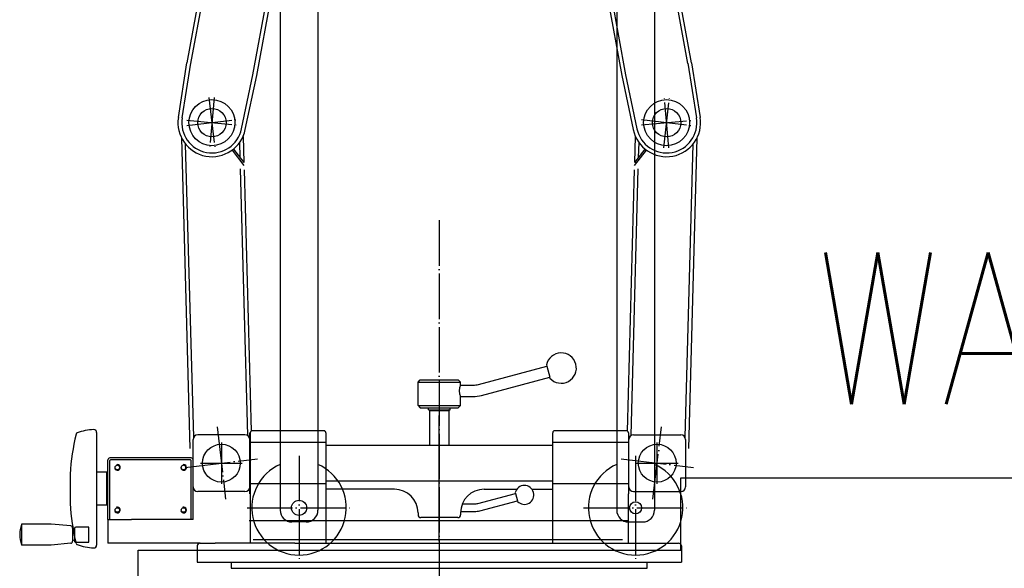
# Model space of a CAD drawing. Extents: x -1763 to 4575, y -3429 to 1051.
# Tile 48 of 174: x -1350 to -1089, y -276 to -131. Entities that reach past the tile are written whole.
import ezdxf

# ---------------------------------------------------------------- set-up
doc = ezdxf.new("R2010")
doc.units = 0
doc.linetypes.add('DOT_CENTER', pattern=[14, 12, -1, 0, -1])
doc.layers.get('0').update_dxf_attribs({"linetype": 'CONTINUOUS'})
for name, color, linetype in [('1', 7, 'CONTINUOUS'), ('FSPL4', 7, 'CONTINUOUS'), ('FVDL10', 7, 'CONTINUOUS'), ('FVDL11', 7, 'CONTINUOUS'), ('GANTER', 7, 'CONTINUOUS'), ('KONTUR', 7, 'CONTINUOUS'), ('MITTELLI', 7, 'CONTINUOUS'), ('MSPL5', 7, 'CONTINUOUS'), ('VOLL1', 7, 'CONTINUOUS'), ('VOLL10', 7, 'CONTINUOUS'), ('VOLL11', 7, 'CONTINUOUS'), ('VOLL3', 7, 'CONTINUOUS'), ('VOLL4', 7, 'CONTINUOUS'), ('VOLL5', 7, 'CONTINUOUS'), ('VOLL6', 7, 'CONTINUOUS'), ('VOLL7', 7, 'CONTINUOUS')]:
    doc.layers.add(name, color=color, linetype=linetype)
doc.styles.add('CONVERTER_2', font='txt.shx', dxfattribs={"width": 0.81})

# ---------------------------------------------------------------- blocks, each defined once
blk = doc.blocks.new('_1', base_point=(-941.11, -925.96))
at = {"layer": '1', "color": 3, "linetype": 'CONTINUOUS'}
for p, q in [((-1175, -252.01), (-1031.49, -252.01)), ((-1175, -271.06), (-1175, -252.01)), ((-1318.51, -271.06), (-1175, -271.06)), ((-1318.51, -299.25), (-1318.51, -271.06))]:
    blk.add_line(p, q, dxfattribs=at)
at = {"layer": '1', "color": 7, "style": 'CONVERTER_2', "width": 0.81}
blk.add_text('WAFERPROBER', height=40, dxfattribs=at).set_placement((-1139.57, -232.48))
blk = doc.blocks.new('D-E2803-62250-1S112', base_point=(-1662.71, 1272.15))
at = {"layer": '1'}
blk.add_blockref('_1', (-941.11, -925.96), dxfattribs=at)
blk = doc.blocks.new('FLOORPLAN_TV', base_point=(-1445.35, 149.85))
at = {"layer": '1', "color": 2, "linetype": 'DOT_CENTER'}
for p, q in [((-1299.79, -151.47), (-1298.21, -164.77)), ((-1179.55, -164.77), (-1177.98, -151.47)), ((-1305.65, -158.9), (-1292.35, -157.33)), ((-1185.42, -157.33), (-1172.12, -158.9)), ((-1297.64, -238.54), (-1295.38, -257.65)), ((-1182.39, -257.65), (-1180.13, -238.54)), ((-1306.07, -249.23), (-1286.95, -246.96)), ((-1190.82, -246.96), (-1171.7, -249.23))]:
    blk.add_line(p, q, dxfattribs=at)
at = {"layer": '1', "color": 1, "linetype": 'DOT_CENTER'}
for p, q in [((-1298.38, -151.45), (-1299.62, -164.78)), ((-1178.15, -164.78), (-1179.39, -151.45)), ((-1305.67, -157.5), (-1292.33, -158.74)), ((-1185.43, -158.74), (-1172.1, -157.5)), ((-1238.88, -183.93), (-1238.88, -581.27))]:
    blk.add_line(p, q, dxfattribs=at)
at = {"layer": '1', "color": 3, "linetype": 'CONTINUOUS'}
for p, q in [((-1241.38, -243.42), (-1241.38, -234.23)), ((-1236.38, -234.23), (-1236.38, -243.42)), ((-1208.88, -243.42), (-1268.88, -243.42)), ((-1268.88, -252.8), (-1208.88, -252.8)), ((-1250.76, -254.99), (-1268.88, -254.99)), ((-1227.01, -254.99), (-1218.38, -254.99)), ((-1214.38, -254.99), (-1208.88, -254.99)), ((-1293.88, -274.24), (-1293.88, -275.89)), ((-1183.88, -275.89), (-1183.88, -274.24))]:
    blk.add_line(p, q, dxfattribs=at)
at = {"layer": '1', "color": 3, "linetype": 'DOT_CENTER'}
for p, q in [((-1296.51, -242.61), (-1296.51, -253.61)), ((-1181.26, -253.61), (-1181.26, -242.61)), ((-1275.97, -246.15), (-1275.97, -273.65)), ((-1186.97, -246.15), (-1186.97, -273.65)), ((-1302.01, -248.11), (-1291.01, -248.11)), ((-1186.76, -248.11), (-1175.76, -248.11)), ((-1289.72, -259.9), (-1262.22, -259.9)), ((-1200.72, -259.9), (-1173.22, -259.9))]:
    blk.add_line(p, q, dxfattribs=at)
at = {"layer": '1', "color": 3, "linetype": 'CONTINUOUS'}
blk.add_circle((-1275.97, -259.9), 2, dxfattribs=at)
at = {"layer": 'FSPL4', "color": 3, "linetype": 'CONTINUOUS'}
blk.add_line((-1326.51, -262.99), (-1320.26, -262.99), dxfattribs=at)
at = {"layer": 'FVDL10', "color": 3, "linetype": 'CONTINUOUS'}
for p, q in [((-1268.88, -242.61), (-1288.88, -242.61)), ((-1188.88, -242.61), (-1208.88, -242.61)), ((-1268.88, -253.61), (-1288.88, -253.61)), ((-1188.88, -253.61), (-1208.88, -253.61))]:
    blk.add_line(p, q, dxfattribs=at)
at = {"layer": 'FVDL11', "color": 3, "linetype": 'CONTINUOUS'}
for centre in [(-1296.51, -248.11), (-1181.26, -248.11)]:
    blk.add_circle(centre, 5, dxfattribs=at)
at = {"layer": 'GANTER', "color": 3, "linetype": 'CONTINUOUS'}
for p, q in [((-1228.54, -227.29), (-1210.47, -222.45)), ((-1210.55, -222.16), (-1210.47, -222.45)), ((-1210.47, -222.45), (-1209.69, -225.35)), ((-1244.51, -226.69), (-1243.92, -226.1)), ((-1243.92, -226.1), (-1233.85, -226.1)), ((-1233.26, -226.69), (-1233.85, -226.1)), ((-1227.76, -230.19), (-1209.69, -225.35)), ((-1209.62, -225.64), (-1209.69, -225.35)), ((-1244.51, -232.89), (-1244.51, -226.69)), ((-1244.51, -226.69), (-1233.26, -226.69)), ((-1233.26, -227.48), (-1233.26, -226.69)), ((-1233.26, -227.48), (-1229.93, -227.48)), ((-1233.26, -230.48), (-1229.93, -230.48)), ((-1233.26, -232.89), (-1233.26, -230.48)), ((-1244.51, -232.89), (-1243.92, -233.48)), ((-1244.51, -232.89), (-1233.26, -232.89)), ((-1243.92, -233.48), (-1233.85, -233.48)), ((-1241.76, -233.98), (-1241.76, -233.48)), ((-1241.76, -233.98), (-1241.13, -233.98)), ((-1236.63, -233.98), (-1236.01, -233.98)), ((-1236.01, -233.98), (-1236.01, -233.48)), ((-1233.85, -233.48), (-1233.26, -232.89)), ((-1329.51, -239.99), (-1329.51, -269.74)), ((-1336.51, -250.99), (-1336.51, -258.74)), ((-1326.81, -250.49), (-1329.51, -250.49)), ((-1326.81, -259.24), (-1326.81, -250.49)), ((-1326.76, -251.61), (-1326.81, -251.61)), ((-1326.76, -252.99), (-1326.76, -251.61)), ((-1326.76, -258.11), (-1326.76, -256.74)), ((-1228.65, -258.74), (-1218.76, -256.09)), ((-1218.81, -255.9), (-1218.76, -256.09)), ((-1218.76, -256.09), (-1218.24, -258.02)), ((-1326.81, -259.24), (-1329.51, -259.24)), ((-1326.76, -258.11), (-1326.81, -258.11)), ((-1232.79, -258.86), (-1229.58, -258.86)), ((-1228.13, -260.67), (-1218.24, -258.02)), ((-1218.19, -258.21), (-1218.24, -258.02)), ((-1233.25, -260.86), (-1229.58, -260.86)), ((-1349.37, -264.24), (-1349.37, -269.74)), ((-1341.55, -264.24), (-1349.37, -264.24)), ((-1336.34, -264.69), (-1341.55, -264.24)), ((-1335.84, -265.24), (-1335.84, -268.73)), ((-1335.84, -265.41), (-1335.34, -265.58)), ((-1335.34, -265.36), (-1335.34, -268.8)), ((-1331.59, -264.99), (-1334.96, -264.99)), ((-1331.59, -268.99), (-1331.59, -264.99)), ((-1341.55, -269.74), (-1349.37, -269.74)), ((-1336.34, -269.28), (-1341.55, -269.74)), ((-1335.84, -268.56), (-1335.34, -268.4)), ((-1335.15, -268.99), (-1331.59, -268.99))]:
    blk.add_line(p, q, dxfattribs=at)
for centre, radius, start, end in [((-1206.63, -222.98), 4, -138.2563, 168.2563), ((-1229.99, -228.98), 3.6, 155.3757, -155.3757), ((-1229.93, -222.08), 5.4, -90, -75), ((-1229.93, -222.08), 8.4, -90, -75), ((-1329.51, -254.86), 15.64, 92.8864, 109.06), ((-1330.26, -239.99), 0.75, 0, 92.8864), ((-1274.13, -254.86), 62.5, 166.652, 176.4454), ((-1334.45, -240.55), 0.5, 109.06, 166.652), ((-1216.38, -256.49), 2.5, -136.3146, 166.3146), ((-1274.13, -254.86), 62.5, -176.4454, -166.652), ((-1229.58, -255.26), 3.6, -90, -75), ((-1229.58, -255.26), 5.6, -90, -75), ((-1341.5, -266.99), 8.34, 160.7377, -160.7377), ((-1336.39, -265.24), 0.55, 0, 85), ((-1334.96, -265.36), 0.375, 90, 180), ((-1336.39, -268.73), 0.55, -85, 0), ((-1335.15, -268.8), 0.188, 180, -90), ((-1334.45, -269.18), 0.5, -166.652, -109.06), ((-1329.51, -254.86), 15.64, -109.06, -92.8864), ((-1330.26, -269.74), 0.75, -92.8864, 0)]:
    blk.add_arc(centre, radius, start, end, dxfattribs=at)
at = {"layer": 'KONTUR', "color": 3, "linetype": 'CONTINUOUS'}
for p, q in [((-1191.97, -76.4), (-1191.97, -260.52)), ((-1181.97, -76.42), (-1181.97, -260.52)), ((-1244.51, -261.24), (-1244.51, -261.74)), ((-1234.01, -262.49), (-1243.76, -262.49)), ((-1233.26, -261.24), (-1233.26, -261.74)), ((-1188.84, -263.65), (-1185.09, -263.65))]:
    blk.add_line(p, q, dxfattribs=at)
for centre, radius, start, end in [((-1250.76, -261.24), 6.25, 0, 90), ((-1227.01, -261.24), 6.25, 90, 180), ((-1243.76, -261.74), 0.75, 180, -90), ((-1234.01, -261.74), 0.75, -90, 0), ((-1188.84, -260.52), 3.12, 180, -90), ((-1185.09, -260.52), 3.12, -90, 0)]:
    blk.add_arc(centre, radius, start, end, dxfattribs=at)
at = {"layer": 'MITTELLI', "color": 3, "linetype": 'CONTINUOUS'}
blk.add_line((-1238.88, -234.48), (-1238.88, -235.55), dxfattribs=at)
at = {"layer": 'MSPL5', "color": 3, "linetype": 'CONTINUOUS'}
blk.add_line((-1238.88, -268.74), (-1238.88, -235.55), dxfattribs=at)
at = {"layer": 'VOLL1', "color": 3, "linetype": 'CONTINUOUS'}
blk.add_line((-1293.88, -275.89), (-1183.88, -275.89), dxfattribs=at)
at = {"layer": 'VOLL10', "color": 3, "linetype": 'CONTINUOUS'}
for p, q in [((-1269.38, -239.55), (-1288.38, -239.55)), ((-1268.88, -240.05), (-1268.88, -269.24)), ((-1208.88, -269.24), (-1208.88, -240.05)), ((-1189.38, -239.55), (-1208.38, -239.55)), ((-1288.88, -256.17), (-1288.88, -269.24)), ((-1188.88, -269.24), (-1188.88, -256.17)), ((-1208.88, -269.24), (-1188.88, -269.24))]:
    blk.add_line(p, q, dxfattribs=at)
for centre, start, end in [((-1288.38, -240.05), 90, 180), ((-1269.38, -240.05), 0, 90), ((-1208.38, -240.05), 90, 180), ((-1189.38, -240.05), 0, 90)]:
    blk.add_arc(centre, 0.5, start, end, dxfattribs=at)
at = {"layer": 'VOLL11', "color": 3, "linetype": 'CONTINUOUS'}
for p, q in [((-1304.01, -254.36), (-1304.01, -241.86)), ((-1290.26, -240.61), (-1302.76, -240.61)), ((-1289.01, -254.36), (-1289.01, -241.86)), ((-1187.51, -240.61), (-1175.01, -240.61)), ((-1173.76, -241.86), (-1173.76, -254.36)), ((-1290.26, -255.61), (-1302.76, -255.61)), ((-1187.51, -255.61), (-1175.01, -255.61))]:
    blk.add_line(p, q, dxfattribs=at)
for centre, start, end in [((-1302.76, -241.86), 90, 180), ((-1290.26, -241.86), 0, 90), ((-1187.51, -241.86), 90, 180), ((-1175.01, -241.86), 0, 90), ((-1302.76, -254.36), 180, -90), ((-1290.26, -254.36), -90, 0), ((-1187.51, -254.36), 180, -90), ((-1175.01, -254.36), -90, 0)]:
    blk.add_arc(centre, 1.25, start, end, dxfattribs=at)
at = {"layer": 'VOLL3', "color": 1, "linetype": 'CONTINUOUS'}
for p, q in [((-1296.47, -92.5), (-1305.61, -142.29)), ((-1172.15, -142.29), (-1181.3, -92.5)), ((-1295.76, -94.19), (-1304.63, -142.47)), ((-1173.14, -142.47), (-1182, -94.19)), ((-1288.15, -145.49), (-1279.59, -98.84)), ((-1287.17, -145.67), (-1278.59, -98.94)), ((-1195.26, -120.27), (-1190.59, -145.67)), ((-1194.22, -120.39), (-1189.61, -145.49)), ((-1307.88, -156.72), (-1305.61, -142.29)), ((-1306.89, -156.88), (-1304.62, -142.44)), ((-1173.14, -142.44), (-1170.87, -156.88)), ((-1172.15, -142.29), (-1169.89, -156.72)), ((-1291.16, -159.77), (-1288.15, -145.47)), ((-1290.18, -159.97), (-1287.17, -145.67)), ((-1190.59, -145.67), (-1187.58, -159.97)), ((-1189.62, -145.47), (-1186.61, -159.77))]:
    blk.add_line(p, q, dxfattribs=at)
at = {"layer": 'VOLL3', "color": 2, "linetype": 'CONTINUOUS'}
for p, q in [((-1304.75, -244.21), (-1307, -162.21)), ((-1303.83, -241.22), (-1305.96, -163.8)), ((-1291.71, -163.41), (-1291.59, -167.29)), ((-1290.75, -161.75), (-1290.55, -168.64)), ((-1187.21, -168.64), (-1187.01, -161.75)), ((-1186.17, -167.29), (-1186.06, -163.41)), ((-1171.8, -163.8), (-1173.93, -241.22)), ((-1170.76, -162.21), (-1173.02, -244.21)), ((-1293.69, -165.39), (-1290.53, -169.49)), ((-1293.29, -165.09), (-1290.55, -168.64)), ((-1187.24, -169.49), (-1184.08, -165.39)), ((-1187.21, -168.64), (-1184.47, -165.09)), ((-1291.51, -170.29), (-1289.59, -240.81)), ((-1290.5, -170.55), (-1288.62, -239.61)), ((-1189.15, -239.61), (-1187.26, -170.55)), ((-1188.18, -240.81), (-1186.26, -170.29))]:
    blk.add_line(p, q, dxfattribs=at)
at = {"layer": 'VOLL3', "color": 3, "linetype": 'CONTINUOUS'}
for p, q in [((-1302.88, -269.99), (-1302.88, -274.24)), ((-1302.13, -269.24), (-1298.18, -269.24)), ((-1277.06, -269.24), (-1208.88, -269.24)), ((-1188.88, -269.24), (-1175.63, -269.24)), ((-1174.88, -269.99), (-1174.88, -274.24)), ((-1302.88, -274.24), (-1174.88, -274.24))]:
    blk.add_line(p, q, dxfattribs=at)
at = {"layer": 'VOLL3', "color": 1, "linetype": 'CONTINUOUS'}
for centre, radius in [((-1299, -158.12), 6.09), ((-1178.77, -158.12), 6.09), ((-1299, -158.12), 3.75), ((-1178.77, -158.12), 3.75)]:
    blk.add_circle(centre, radius, dxfattribs=at)
at = {"layer": 'VOLL3', "color": 3, "linetype": 'CONTINUOUS'}
blk.add_circle((-1186.97, -259.9), 1.6, dxfattribs=at)
at = {"layer": 'VOLL3', "color": 1, "linetype": 'CONTINUOUS'}
for centre, radius, start, end in [((-1298.99, -158.12), 9, 171.0754, -11.8893), ((-1298.99, -158.12), 8, 171.0754, -11.8893), ((-1178.78, -158.12), 9, -168.1107, 8.9246), ((-1178.78, -158.12), 8, -168.1107, 8.9246)]:
    blk.add_arc(centre, radius, start, end, dxfattribs=at)
at = {"layer": 'VOLL3', "color": 3, "linetype": 'CONTINUOUS'}
for centre, start, end in [((-1302.13, -269.99), 90, 180), ((-1175.63, -269.99), 0, 90)]:
    blk.add_arc(centre, 0.75, start, end, dxfattribs=at)
at = {"layer": 'VOLL4', "color": 3, "linetype": 'CONTINUOUS'}
for p, q in [((-1326.51, -262.99), (-1326.51, -247.24)), ((-1304.51, -246.74), (-1326.01, -246.74)), ((-1304.66, -247.24), (-1325.86, -247.24)), ((-1304.01, -262.99), (-1304.01, -247.24)), ((-1326.01, -262.99), (-1326.01, -247.39)), ((-1304.51, -262.99), (-1304.51, -247.39)), ((-1326.76, -252.99), (-1326.51, -252.99)), ((-1326.76, -256.74), (-1326.76, -252.99)), ((-1326.76, -256.74), (-1326.51, -256.74)), ((-1304.01, -262.99), (-1320.26, -262.99))]:
    blk.add_line(p, q, dxfattribs=at)
for centre in [(-1324.01, -249.24), (-1306.51, -249.24), (-1324.01, -260.49), (-1306.51, -260.49)]:
    blk.add_circle(centre, 0.6, dxfattribs=at)
for centre, radius, start, end in [((-1326.01, -247.24), 0.5, 90, 180), ((-1325.86, -247.39), 0.15, 90, 180), ((-1304.66, -247.39), 0.15, 0, 90), ((-1304.51, -247.24), 0.5, 0, 90), ((-1324.01, -249.24), 0.75, -162, 108), ((-1306.51, -249.24), 0.75, -162, 108), ((-1324.01, -260.49), 0.75, -162, 108), ((-1306.51, -260.49), 0.75, -162, 108)]:
    blk.add_arc(centre, radius, start, end, dxfattribs=at)
at = {"layer": 'VOLL5', "color": 3, "linetype": 'CONTINUOUS'}
for p, q in [((-1326.51, -262.99), (-1326.51, -269.24)), ((-1188.98, -263.36), (-1289.13, -263.36)), ((-1302.13, -269.24), (-1326.51, -269.24)), ((-1277.06, -269.24), (-1298.18, -269.24)), ((-1190.4, -268.36), (-1288.13, -268.36))]:
    blk.add_line(p, q, dxfattribs=at)
at = {"layer": 'VOLL6', "color": 3, "linetype": 'CONTINUOUS'}
for p, q in [((-1280.97, -76.39), (-1280.97, -260.52)), ((-1270.97, -76.39), (-1270.97, -260.52)), ((-1241.38, -234.23), (-1241.13, -233.98)), ((-1241.38, -234.23), (-1236.38, -234.23)), ((-1241.13, -233.98), (-1236.63, -233.98)), ((-1236.38, -234.23), (-1236.63, -233.98)), ((-1289.01, -241.86), (-1289.01, -240.05)), ((-1288.88, -240.05), (-1289.01, -240.05)), ((-1288.88, -240.05), (-1288.88, -256.17)), ((-1188.88, -240.05), (-1188.88, -256.17)), ((-1188.88, -240.05), (-1188.76, -240.05)), ((-1188.76, -256.17), (-1188.76, -240.05)), ((-1288.88, -248.11), (-1289.01, -248.11)), ((-1289.01, -256.17), (-1289.01, -254.36)), ((-1288.88, -256.17), (-1289.01, -256.17)), ((-1188.88, -256.17), (-1188.76, -256.17)), ((-1274.09, -263.65), (-1277.84, -263.65))]:
    blk.add_line(p, q, dxfattribs=at)
for centre, start, end in [((-1277.84, -260.52), 180, -90), ((-1274.09, -260.52), -90, 0)]:
    blk.add_arc(centre, 3.12, start, end, dxfattribs=at)
at = {"layer": 'VOLL7', "color": 3, "linetype": 'CONTINUOUS'}
for centre in [(-1275.97, -259.9), (-1186.97, -259.9)]:
    blk.add_arc(centre, 12.5, 113.5782, 66.4218, dxfattribs=at)

msp = doc.modelspace()

# ---------------------------------------------------------------- block references
msp.add_blockref('D-E2803-62250-1S112', (-1662.71, 1272.15))
at = {"layer": '1'}
msp.add_blockref('FLOORPLAN_TV', (-1445.35, 149.85), dxfattribs=at)

doc.saveas('drawing.dxf')
